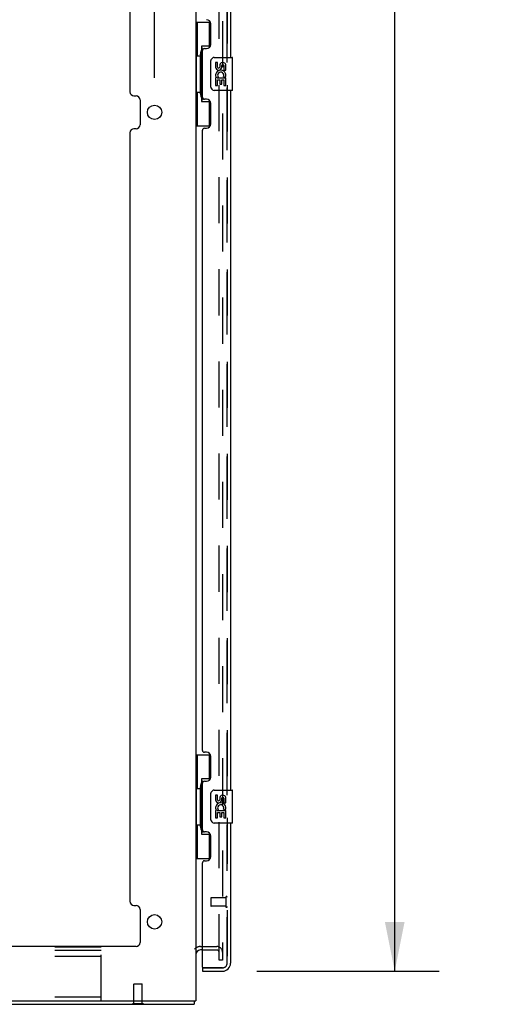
# Model space of a CAD drawing. Header units: inches. Extents: x 0 to 254, y 0 to 165.
# Tile 6 of 78: x 28 to 42, y 44 to 74. Entities that reach past the tile are written whole.
import ezdxf

# ---------------------------------------------------------------- set-up
doc = ezdxf.new("R2010")
doc.units = ezdxf.units.IN
doc.header["$LTSCALE"] = 13.988161
doc.header["$MEASUREMENT"] = 0
doc.linetypes.add('HIDDEN', pattern=[0.2, 0.1, -0.1])
doc.layers.get('0').update_dxf_attribs({"linetype": 'CONTINUOUS'})
for name, color, linetype in [('DEFAULT_2', 8, 'HIDDEN'), ('DIMENSIONS', 7, 'CONTINUOUS'), ('LEFT_DOOR_ASSEMBLY', 7, 'CONTINUOUS'), ('MASTER_DOOR_ASSEMBLY', 7, 'CONTINUOUS'), ('SLAVE_DOOR_ASSEMBLY', 7, 'CONTINUOUS')]:
    doc.layers.add(name, color=color, linetype=linetype)
doc.styles.get("Standard").update_dxf_attribs({"font": 'arial.ttf'})
doc.dimstyles.new('DIMSTYLE_1', dxfattribs={"dimtxt": 1.122045, "dimasz": 1.49606, "dimexe": 0.09, "dimexo": 0.07, "dimgap": 0.0375, "dimtad": 0, "dimtih": 1, "dimtoh": 1, "dimzin": 4, "dimdsep": 46, "dimtxsty": 'Standard', "dimblk": '_FILLED', "dimblk1": '_FILLED', "dimblk2": '_FILLED', "dimcen": 0.09, "dimazin": 1, "dimtfac": 1, "dimtdec": 3, "dimtofl": 0, "dimtmove": 0, "dimatfit": 3, "dimldrblk": '_FILLED', "dimfxl": 0, "dimtolj": 1, "dimtzin": 4, "dimarcsym": 0})

# ---------------------------------------------------------------- blocks, each defined once
blk = doc.blocks.new('_FILLED')
at = {"color": 0, "linetype": 'ByBlock'}
blk.add_solid([(0, 0), (-1, 0.2), (-1, -0.2)], dxfattribs=at)
blk = doc.blocks.new('*D6')
at = {"layer": 'DIMENSIONS', "color": 2, "linetype": 'Continuous'}
for p, q in [((35.074, 121.494), (40.601, 121.494)), ((39.255, 121.494), (39.255, 85.211)), ((39.255, 44.754), (39.255, 81.283)), ((35.074, 44.754), (40.601, 44.754))]:
    blk.add_line(p, q, dxfattribs=at)
at = {"layer": 'DIMENSIONS', "color": 2, "linetype": 'Continuous', "xscale": 1.49606, "yscale": 1.49606, "zscale": 1.49606}
for p, rotation in [((39.255, 121.494), 90), ((39.255, 44.754), 270)]:
    blk.add_blockref('_FILLED', p, dxfattribs=dict(at, rotation=rotation))
at = {"layer": 'DIMENSIONS', "color": 2, "linetype": 'Continuous', "insert": (39.255, 84.65), "char_height": 1.122, "width": 5.73953, "attachment_point": 2, "line_spacing_factor": 0.9}
blk.add_mtext('76.74\\PDOORS', dxfattribs=at)
blk = doc.blocks.new('*D15')
at = {"layer": 'DIMENSIONS', "color": 2, "linetype": 'Continuous'}
for p, q in [((12.465, 71.882), (12.465, 76.531)), ((31.965, 71.882), (31.965, 76.531)), ((12.465, 75.185), (19.693, 75.185)), ((31.965, 75.185), (24.736, 75.185))]:
    blk.add_line(p, q, dxfattribs=at)
at = {"layer": 'DIMENSIONS', "color": 2, "linetype": 'Continuous', "xscale": 1.49606, "yscale": 1.49606, "zscale": 1.49606, "rotation": 180}
blk.add_blockref('_FILLED', (12.465, 75.185), dxfattribs=at)
at = {"layer": 'DIMENSIONS', "color": 2, "linetype": 'Continuous', "xscale": 1.49606, "yscale": 1.49606, "zscale": 1.49606}
blk.add_blockref('_FILLED', (31.965, 75.185), dxfattribs=at)
at = {"layer": 'DIMENSIONS', "color": 2, "linetype": 'Continuous', "insert": (22.215, 75.746), "char_height": 1.122, "width": 3.9209, "attachment_point": 2, "line_spacing_factor": 0.9}
blk.add_mtext('19.50\\Ptyp.', dxfattribs=at)

msp = doc.modelspace()

# ---------------------------------------------------------------- linework, layer by layer
at = {"color": 3, "linetype": 'Continuous'}
for p, q in [((33.215, 122.39), (33.215, 43.858)), ((31.215, 94.791), (31.215, 71.46)), ((31.34, 71.335), (31.402, 71.335)), ((31.527, 71.21), (31.527, 70.46)), ((31.402, 70.335), (31.34, 70.335)), ((31.215, 70.21), (31.215, 46.879)), ((31.34, 46.754), (31.402, 46.754)), ((31.527, 46.629), (31.527, 45.629)), ((31.402, 45.504), (13.028, 45.504)), ((33.419, 45.4), (33.357, 45.4)), ((11.267, 43.754), (33.163, 43.754)), ((11.282, 43.858), (33.215, 43.858))]:
    msp.add_line(p, q, dxfattribs=at)
at = {"color": 7, "linetype": 'Continuous'}
for p, q in [((31.296, 43.75), (31.296, 43.754)), ((31.633, 43.75), (31.296, 43.75)), ((31.633, 43.75), (31.633, 43.754)), ((33.163, 43.858), (33.163, 43.754))]:
    msp.add_line(p, q, dxfattribs=at)
at = {"color": 3, "linetype": 'Continuous'}
for points in [[(33.171, 43.791), (33.171, 43.785), (33.171, 43.78), (33.171, 43.776), (33.17, 43.771), (33.17, 43.768), (33.17, 43.764), (33.169, 43.761), (33.168, 43.758), (33.167, 43.756), (33.166, 43.755), (33.165, 43.754), (33.164, 43.754), (33.163, 43.754)], [(33.175, 43.858), (33.175, 43.855), (33.174, 43.849), (33.173, 43.843), (33.173, 43.836), (33.172, 43.83), (33.172, 43.823), (33.172, 43.817), (33.171, 43.81), (33.171, 43.791)]]:
    msp.add_lwpolyline(points, dxfattribs=at)
for centre in [(31.965, 70.835), (31.965, 46.254)]:
    msp.add_circle(centre, 0.219, dxfattribs=at)
for centre, radius, start, end in [((31.34, 71.46), 0.125, 180, 270), ((31.402, 71.21), 0.125, 0, 90), ((31.34, 70.21), 0.125, 90, 180), ((31.402, 70.46), 0.125, 270, 360), ((31.34, 46.879), 0.125, 180, 270), ((31.402, 46.629), 0.125, 0, 90), ((31.402, 45.629), 0.125, 270, 360), ((33.357, 45.257), 0.142, 90, 180)]:
    msp.add_arc(centre, radius, start, end, dxfattribs=at)
at = {"layer": 'DEFAULT_2', "color": 8, "linetype": 'HIDDEN'}
for p, q in [((33.923, 45.087), (33.923, 121.16)), ((34.027, 121.16), (34.027, 45.087)), ((30.34, 45.483), (11.34, 45.483)), ((30.34, 43.858), (30.34, 45.483)), ((33.357, 45.504), (33.853, 45.504)), ((30.34, 45.379), (11.34, 45.379)), ((30.34, 45.202), (11.34, 45.202)), ((33.419, 45.4), (33.853, 45.4)), ((34.027, 45.087), (33.923, 45.087)), ((31.351, 44.375), (31.341, 44.365)), ((31.589, 44.365), (31.341, 44.365)), ((31.341, 43.768), (31.341, 44.365)), ((31.351, 44.375), (31.579, 44.375)), ((31.579, 44.375), (31.589, 44.365)), ((31.589, 43.768), (31.589, 44.365)), ((30.34, 43.962), (11.34, 43.962)), ((31.633, 43.768), (31.296, 43.768)), ((31.296, 43.754), (31.296, 43.768)), ((31.633, 43.754), (31.633, 43.768))]:
    msp.add_line(p, q, dxfattribs=at)
for centre, radius, start, end in [((33.357, 45.257), 0.246, 90, 135.7759), ((33.853, 45.33), 0.174, 0, 90), ((33.853, 45.33), 0.07, 0, 90)]:
    msp.add_arc(centre, radius, start, end, dxfattribs=at)
at = {"layer": 'LEFT_DOOR_ASSEMBLY', "color": 8, "linetype": 'HIDDEN'}
for p, q in [((34.169, 45), (34.169, 121.247)), ((33.669, 46.972), (33.669, 46.744)), ((34.126, 46.982), (33.679, 46.982)), ((34.126, 47), (34.126, 46.716)), ((34.126, 46.734), (33.679, 46.734)), ((33.439, 44.858), (34.026, 44.858))]:
    msp.add_line(p, q, dxfattribs=at)
at = {"layer": 'LEFT_DOOR_ASSEMBLY', "color": 3, "linetype": 'Continuous'}
for p, q in [((34.273, 93.747), (34.273, 72.5)), ((33.669, 72.898), (33.669, 73.518)), ((33.419, 71.293), (33.419, 72.708)), ((33.479, 72.768), (33.539, 72.768)), ((34.273, 71.5), (34.273, 50.254)), ((33.539, 71.233), (33.479, 71.233)), ((33.669, 70.483), (33.669, 71.103)), ((33.419, 51.461), (33.419, 70.293)), ((33.479, 70.353), (33.539, 70.353)), ((33.539, 51.401), (33.479, 51.401)), ((33.669, 50.651), (33.669, 51.271)), ((33.419, 49.046), (33.419, 50.461)), ((33.479, 50.521), (33.539, 50.521)), ((34.273, 49.254), (34.273, 45)), ((33.539, 48.986), (33.479, 48.986)), ((33.669, 48.236), (33.669, 48.856)), ((33.419, 44.878), (33.419, 48.046)), ((33.479, 48.106), (33.539, 48.106)), ((33.419, 44.754), (34.026, 44.754))]:
    msp.add_line(p, q, dxfattribs=at)
at = {"layer": 'LEFT_DOOR_ASSEMBLY', "color": 7, "linetype": 'Continuous'}
for p, q in [((33.215, 73.575), (33.655, 73.575)), ((33.254, 73.575), (33.254, 72.55)), ((33.619, 73.575), (33.619, 72.795)), ((33.619, 72.84), (33.392, 72.84)), ((33.392, 72.84), (33.392, 71.16)), ((33.232, 72.55), (33.355, 72.55)), ((33.232, 72.55), (33.232, 71.45)), ((33.355, 72.58), (33.355, 72.601)), ((33.355, 71.45), (33.355, 72.55)), ((33.678, 71.6), (33.678, 72.4)), ((33.778, 72.5), (34.318, 72.5)), ((34.333, 71.515), (34.333, 72.485)), ((33.878, 72.346), (33.816, 72.346)), ((33.816, 72.346), (33.816, 72.21)), ((33.878, 72.21), (33.878, 72.346)), ((33.944, 72.272), (33.944, 72.203)), ((34.004, 72.21), (34.004, 72.252)), ((34.067, 72.252), (34.067, 72.115)), ((34.067, 72.115), (34.13, 72.115)), ((34.13, 72.115), (34.13, 72.252)), ((33.834, 71.885), (33.816, 71.885)), ((33.816, 71.885), (33.816, 71.654)), ((33.868, 71.885), (33.896, 71.904)), ((33.868, 71.885), (34.13, 71.885)), ((33.878, 71.822), (33.944, 71.822)), ((33.878, 71.654), (33.878, 71.822)), ((33.944, 71.822), (33.944, 71.686)), ((34.004, 71.822), (34.067, 71.822)), ((34.004, 71.686), (34.004, 71.822)), ((34.059, 71.921), (34.117, 71.896)), ((34.067, 71.822), (34.067, 71.654)), ((34.13, 71.654), (34.13, 71.885)), ((34.318, 71.5), (33.778, 71.5)), ((33.816, 71.654), (33.878, 71.654)), ((33.944, 71.686), (34.004, 71.686)), ((34.067, 71.654), (34.13, 71.654)), ((33.232, 71.45), (33.355, 71.45)), ((33.254, 71.45), (33.254, 70.425)), ((33.355, 71.399), (33.355, 71.42)), ((33.392, 71.16), (33.619, 71.16)), ((33.619, 71.205), (33.619, 70.425)), ((33.215, 70.425), (33.655, 70.425)), ((33.215, 51.329), (33.655, 51.329)), ((33.254, 51.329), (33.254, 50.304)), ((33.619, 51.329), (33.619, 50.549)), ((33.619, 50.594), (33.392, 50.594)), ((33.392, 50.594), (33.392, 48.914)), ((33.232, 50.304), (33.355, 50.304)), ((33.232, 50.304), (33.232, 49.204)), ((33.355, 50.334), (33.355, 50.354)), ((33.355, 49.204), (33.355, 50.304)), ((33.778, 50.254), (34.318, 50.254)), ((34.333, 49.269), (34.333, 50.239)), ((33.678, 49.354), (33.678, 50.154)), ((33.878, 50.099), (33.816, 50.099)), ((33.816, 50.099), (33.816, 49.963)), ((33.878, 49.963), (33.878, 50.099)), ((33.944, 50.026), (33.944, 49.957)), ((34.004, 49.963), (34.004, 50.005)), ((34.067, 50.005), (34.067, 49.869)), ((34.13, 49.869), (34.13, 50.005)), ((33.834, 49.638), (33.816, 49.638)), ((33.816, 49.638), (33.816, 49.408)), ((33.868, 49.638), (33.896, 49.657)), ((33.868, 49.638), (34.13, 49.638)), ((34.059, 49.674), (34.117, 49.649)), ((34.067, 49.869), (34.13, 49.869)), ((34.13, 49.408), (34.13, 49.638)), ((33.816, 49.408), (33.878, 49.408)), ((33.878, 49.575), (33.944, 49.575)), ((33.878, 49.408), (33.878, 49.575)), ((33.944, 49.575), (33.944, 49.439)), ((33.944, 49.439), (34.004, 49.439)), ((34.004, 49.575), (34.067, 49.575)), ((34.004, 49.439), (34.004, 49.575)), ((34.067, 49.575), (34.067, 49.408)), ((34.067, 49.408), (34.13, 49.408)), ((33.232, 49.204), (33.355, 49.204)), ((33.254, 49.204), (33.254, 48.179)), ((33.355, 49.153), (33.355, 49.173)), ((34.318, 49.254), (33.778, 49.254)), ((33.392, 48.914), (33.619, 48.914)), ((33.619, 48.958), (33.619, 48.179)), ((33.215, 48.179), (33.655, 48.179)), ((33.419, 44.858), (33.439, 44.858)), ((33.419, 44.858), (33.419, 44.754))]:
    msp.add_line(p, q, dxfattribs=at)
for points in [[(33.392, 72.816), (33.392, 72.813), (33.393, 72.809), (33.394, 72.805), (33.395, 72.801), (33.396, 72.796), (33.399, 72.791), (33.401, 72.786), (33.404, 72.78), (33.407, 72.773), (33.411, 72.766), (33.416, 72.759), (33.42, 72.751), (33.426, 72.743), (33.428, 72.739)], [(33.678, 72.4), (33.678, 72.406), (33.679, 72.413), (33.68, 72.419), (33.681, 72.425), (33.683, 72.431), (33.685, 72.436)], [(33.685, 71.564), (33.683, 71.57), (33.681, 71.576), (33.68, 71.582), (33.679, 71.588), (33.678, 71.594), (33.678, 71.6)], [(33.428, 71.261), (33.426, 71.258), (33.42, 71.249), (33.416, 71.241), (33.411, 71.234), (33.407, 71.227), (33.404, 71.221), (33.401, 71.215), (33.399, 71.209), (33.396, 71.204), (33.395, 71.199), (33.394, 71.195), (33.393, 71.191), (33.392, 71.187), (33.392, 71.184)], [(33.392, 50.57), (33.392, 50.566), (33.393, 50.563), (33.394, 50.559), (33.395, 50.554), (33.396, 50.55), (33.399, 50.545), (33.401, 50.539), (33.404, 50.533), (33.407, 50.527), (33.411, 50.52), (33.416, 50.512), (33.42, 50.504), (33.426, 50.496), (33.428, 50.493)], [(33.678, 50.154), (33.678, 50.16), (33.679, 50.166), (33.68, 50.172), (33.681, 50.178), (33.683, 50.184), (33.685, 50.19)], [(33.685, 49.317), (33.683, 49.323), (33.681, 49.329), (33.68, 49.335), (33.679, 49.341), (33.678, 49.347), (33.678, 49.354)], [(33.428, 49.015), (33.426, 49.011), (33.42, 49.003), (33.416, 48.995), (33.411, 48.987), (33.407, 48.98), (33.404, 48.974), (33.401, 48.968), (33.399, 48.963), (33.396, 48.957), (33.395, 48.953), (33.394, 48.948), (33.393, 48.944), (33.392, 48.941), (33.392, 48.937)]]:
    msp.add_lwpolyline(points, dxfattribs=at)
at = {"layer": 'LEFT_DOOR_ASSEMBLY', "color": 3, "linetype": 'Continuous'}
for centre, radius, start, end in [((33.539, 73.518), 0.13, 0, 90), ((33.479, 72.708), 0.06, 90, 180), ((33.539, 72.898), 0.13, 270, 360), ((33.479, 71.293), 0.06, 180, 270), ((33.539, 71.103), 0.13, 0, 90), ((33.479, 70.293), 0.06, 90, 180), ((33.539, 70.483), 0.13, 270, 360), ((33.479, 51.461), 0.06, 180, 270), ((33.539, 51.271), 0.13, 0, 90), ((33.539, 50.651), 0.13, 270, 360), ((33.479, 50.461), 0.06, 90, 180), ((33.479, 49.046), 0.06, 180, 270), ((33.539, 48.856), 0.13, 0, 90), ((33.539, 48.236), 0.13, 270, 360), ((33.479, 48.046), 0.06, 90, 180), ((33.439, 44.878), 0.02, 180, 270), ((34.026, 45), 0.246, 270, 360)]:
    msp.add_arc(centre, radius, start, end, dxfattribs=at)
at = {"layer": 'LEFT_DOOR_ASSEMBLY', "color": 7, "linetype": 'Continuous'}
for centre, radius, start, end in [((33.778, 72.4), 0.1, 90, 158.7946), ((34.318, 72.485), 0.015, 0, 90), ((33.91, 72.21), 0.0943, 180, 360), ((33.973, 71.958), 0.157, 336.5966, 161.8791), ((33.91, 72.21), 0.0314, 180, 261.2295), ((33.909, 72.215), 0.0362, 263.4285, 341.7628), ((34.036, 72.252), 0.0943, 68.6999, 167.4338), ((34.036, 72.252), 0.0314, 0, 180.0485), ((34.036, 72.252), 0.0943, 0, 68.6704), ((33.969, 71.958), 0.154, 161.4199, 206.1963), ((33.973, 71.958), 0.157, 205.737, 207.8532), ((33.973, 71.958), 0.0943, 336.5966, 215.1122), ((33.778, 71.6), 0.1, 201.205, 270), ((34.318, 71.515), 0.015, 270, 360), ((33.778, 50.154), 0.1, 90, 158.7946), ((34.318, 50.239), 0.015, 0, 90), ((33.91, 49.963), 0.0943, 180, 360), ((33.91, 49.963), 0.0314, 180, 261.2295), ((33.909, 49.968), 0.0362, 263.4285, 341.7628), ((34.036, 50.005), 0.0943, 68.6999, 167.4338), ((34.036, 50.005), 0.0314, 0, 180.0485), ((34.036, 50.005), 0.0943, 0, 68.6704), ((33.969, 49.711), 0.154, 161.4199, 206.1963), ((33.973, 49.712), 0.157, 336.5966, 161.8791), ((33.973, 49.712), 0.157, 205.737, 207.8532), ((33.973, 49.712), 0.0943, 336.5966, 215.1122), ((33.778, 49.354), 0.1, 201.205, 270), ((34.318, 49.269), 0.015, 270, 360), ((34.109, 45.144), 0.26, 267.4063, 270)]:
    msp.add_arc(centre, radius, start, end, dxfattribs=at)
at = {"layer": 'LEFT_DOOR_ASSEMBLY', "color": 8, "linetype": 'HIDDEN'}
for centre, radius, start, end in [((33.679, 46.972), 0.01, 90, 180), ((34.147, 47), 0.0215, 0, 180), ((33.679, 46.744), 0.01, 180, 270), ((34.147, 46.716), 0.0215, 180, 360), ((34.026, 45), 0.142, 270, 360)]:
    msp.add_arc(centre, radius, start, end, dxfattribs=at)
at = {"layer": 'LEFT_DOOR_ASSEMBLY', "color": 7, "linetype": 'Continuous'}
for centre, start_param, end_param in [((33.459, 72.591), 0.699287, 1.51401), ((33.459, 72.591), -4.655602, -3.84088), ((33.459, 71.41), 0.699287, 1.51401), ((33.459, 71.41), -4.655602, -3.84088), ((33.459, 50.344), 0.699287, 1.51401), ((33.459, 50.344), -4.655602, -3.84088), ((33.459, 49.163), 0.699287, 1.51401), ((33.459, 49.163), -4.655602, -3.84088)]:
    msp.add_ellipse(centre, major_axis=(0, 0.18), ratio=0.579493, start_param=start_param, end_param=end_param, dxfattribs=at)
at = {"layer": 'MASTER_DOOR_ASSEMBLY', "color": 8, "linetype": 'HIDDEN'}
for p, q in [((34.169, 72.345), (34.169, 93.902)), ((34.169, 50.099), (34.169, 71.655)), ((34.169, 45), (34.169, 49.409)), ((33.439, 44.858), (34.026, 44.858))]:
    msp.add_line(p, q, dxfattribs=at)
msp.add_arc((34.026, 45), 0.142, 270, 360, dxfattribs=at)
at = {"layer": 'SLAVE_DOOR_ASSEMBLY', "color": 8, "linetype": 'HIDDEN'}
for p, q in [((34.169, 93.902), (34.169, 72.345)), ((34.169, 71.655), (34.169, 50.099)), ((34.169, 49.409), (34.169, 45)), ((34.026, 44.858), (33.439, 44.858))]:
    msp.add_line(p, q, dxfattribs=at)
msp.add_arc((34.026, 45), 0.142, 270, 360, dxfattribs=at)

# ---------------------------------------------------------------- dimensions: what is measured, and where the dimension line sits
at = {"layer": 'DIMENSIONS', "color": 2, "linetype": 'Continuous'}
dim = msp.add_linear_dim(base=(39.255, 44.754), p1=(35.004, 121.494), p2=(35.004, 44.754), angle=270, text='<>\\PDOORS\\P[]', dimstyle='DIMSTYLE_1', dxfattribs=at)
dim.commit()
dim.dimension.update_dxf_attribs({"geometry": '*D6', "text_midpoint": (39.255, 83.247), "dimtype": 160})
dim = msp.add_linear_dim(base=(31.965, 75.185), p1=(12.465, 71.812), p2=(31.965, 71.812), text='<>\\Ptyp.\\P[]', dimstyle='DIMSTYLE_1', dxfattribs=at)
dim.commit()
dim.dimension.update_dxf_attribs({"geometry": '*D15', "text_midpoint": (22.215, 74.343), "dimtype": 160})

doc.saveas('drawing.dxf')
